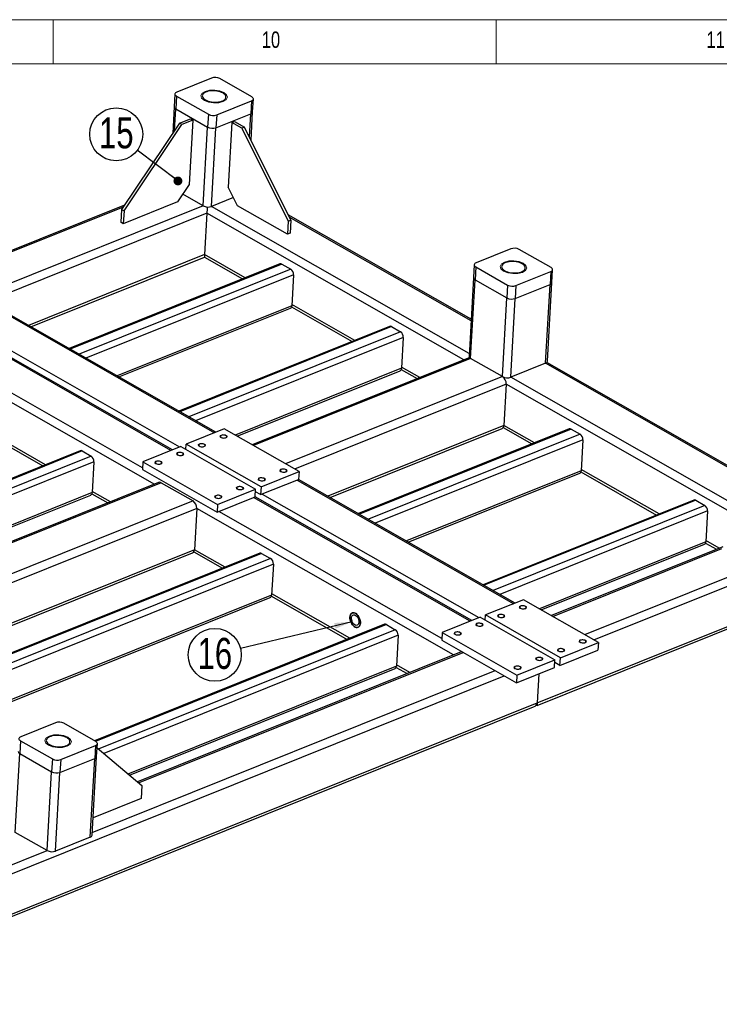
# Model space of a CAD drawing. Header units: millimetres. Extents: x 5 to 589, y 5 to 415.
# Tile 12 of 13: x 443 to 522, y 304 to 415. Entities that reach past the tile are written whole.
import ezdxf

# ---------------------------------------------------------------- set-up
doc = ezdxf.new("R2010")
doc.units = ezdxf.units.MM
doc.layers.add('NOTES', color=6, linetype='Continuous')
doc.layers.add('TRAIT-FORT', color=4, linetype='Continuous', lineweight=25)
doc.styles.add('SLDTEXTSTYLE0', font='TXT', dxfattribs={"width": 0.75})
doc.dimstyles.new('SLDDIMSTYLE7', dxfattribs={"dimtxt": 0.18, "dimasz": 1, "dimexe": 0, "dimexo": 0.0625, "dimgap": 0, "dimtad": 0, "dimtih": 1, "dimtoh": 1, "dimdec": 0, "dimrnd": 1e-09, "dimzin": 0, "dimdsep": 46, "dimtxsty": 'Standard', "dimblk1": 'DOT', "dimblk2": 'DOT', "dimsah": 1, "dimcen": 0.09, "dimadec": 0, "dimazin": 0, "dimtfac": 1, "dimtdec": 0, "dimtofl": 0, "dimtmove": 0, "dimatfit": 3, "dimldrblk": 'DOT', "dimfxl": 0, "dimfrac": 2, "dimtolj": 1, "dimtzin": 0, "dimarcsym": 0})
doc.dimstyles.new('SLDDIMSTYLE8', dxfattribs={"dimtxt": 0.18, "dimasz": 2, "dimexe": 0, "dimexo": 0.0625, "dimgap": 0, "dimtad": 0, "dimtih": 1, "dimtoh": 1, "dimdec": 0, "dimrnd": 1e-09, "dimzin": 0, "dimdsep": 46, "dimtxsty": 'Standard', "dimsah": 1, "dimcen": 0.09, "dimadec": 0, "dimazin": 0, "dimtfac": 2, "dimtdec": 0, "dimtofl": 0, "dimtmove": 0, "dimatfit": 3, "dimfxl": 0, "dimfrac": 2, "dimtolj": 1, "dimtzin": 0, "dimarcsym": 0})

# ---------------------------------------------------------------- blocks, each defined once
blk = doc.blocks.new('SW_NOTE_24')
at = {"layer": 'NOTES', "color": 0}
blk.add_circle((-2.38, 1.8), 2.99, dxfattribs=at)
at = {"layer": 'NOTES', "color": 0, "insert": (-2.37, 3.71), "char_height": 3.5, "attachment_point": 2, "style": 'SLDTEXTSTYLE0'}
blk.add_mtext('15', dxfattribs=at)
blk = doc.blocks.new('_Dot')
at = {"color": 0, "linetype": 'ByBlock', "lineweight": -2}
blk.add_line((-0.5, 0), (-1, 0), dxfattribs=at)
at = {"color": 0, "linetype": 'ByBlock', "const_width": 0.5}
blk.add_lwpolyline([(-0.25, 0, 1), (0.25, 0, 1)], format="xyb", close=True, dxfattribs=at)
blk = doc.blocks.new('SW_NOTE_25')
at = {"layer": 'NOTES', "color": 0}
blk.add_circle((-2.9, -0.7), 2.99, dxfattribs=at)
at = {"layer": 'NOTES', "color": 0, "insert": (-2.89, 1.21), "char_height": 3.5, "attachment_point": 2, "style": 'SLDTEXTSTYLE0'}
blk.add_mtext('16', dxfattribs=at)

msp = doc.modelspace()

# ---------------------------------------------------------------- linework, layer by layer
at = {"color": 7, "linetype": 'Continuous', "lineweight": 18}
for p, q in [((589, 415), (5, 415)), ((447, 410), (447, 415)), ((497, 415), (497, 410)), ((584, 410), (10, 410))]:
    msp.add_line(p, q, dxfattribs=at)
at = {"color": 7, "linetype": 'Continuous', "lineweight": 18, "flags": 128}
for points in [[(464.142, 406.9071), (464.6414, 407.0328), (465.219, 407.0512), (465.787, 406.9596), (466.2589, 406.772), (466.5628, 406.5169), (466.6525, 406.2331), (466.5143, 405.9639), (466.1693, 405.7502), (465.67, 405.6245), (465.0924, 405.6061), (464.5244, 405.6977), (464.0525, 405.8853), (463.7486, 406.1404), (463.6589, 406.4242), (463.797, 406.6934), (464.142, 406.9071)], [(497.9304, 387.6244), (498.4297, 387.7501), (499.0074, 387.7685), (499.5754, 387.6769), (500.0472, 387.4893), (500.3512, 387.2342), (500.4409, 386.9504), (500.3027, 386.6812), (499.9577, 386.4675), (499.4584, 386.3418), (498.8808, 386.3234), (498.3128, 386.415), (497.8409, 386.6026), (497.537, 386.8577), (497.4472, 387.1415), (497.5854, 387.4107), (497.9304, 387.6244)], [(465.9425, 368.0898), (466.0812, 368.1247), (466.2417, 368.1298), (466.3995, 368.1044), (466.5306, 368.0523), (466.615, 367.9814), (466.6399, 367.9026), (466.6015, 367.8278), (466.5057, 367.7684), (466.367, 367.7335), (466.2065, 367.7284), (466.0488, 367.7538), (465.9177, 367.806), (465.8333, 367.8768), (465.8083, 367.9556), (465.8467, 368.0304), (465.9425, 368.0898)], [(463.491, 367.1046), (463.6297, 367.1395), (463.7902, 367.1446), (463.948, 367.1191), (464.079, 367.067), (464.1635, 366.9962), (464.1884, 366.9173), (464.15, 366.8425), (464.0542, 366.7832), (463.9155, 366.7483), (463.755, 366.7432), (463.5972, 366.7686), (463.4662, 366.8207), (463.3817, 366.8916), (463.3568, 366.9704), (463.3952, 367.0452), (463.491, 367.1046)], [(461.0395, 366.1193), (461.1782, 366.1542), (461.3387, 366.1593), (461.4965, 366.1339), (461.6275, 366.0818), (461.712, 366.0109), (461.7369, 365.9321), (461.6985, 365.8573), (461.6027, 365.7979), (461.464, 365.763), (461.3035, 365.7579), (461.1457, 365.7834), (461.0147, 365.8355), (460.9302, 365.9063), (460.9053, 365.9852), (460.9437, 366.06), (461.0395, 366.1193)], [(458.588, 365.1341), (458.7267, 365.169), (458.8872, 365.1741), (459.0449, 365.1487), (459.176, 365.0965), (459.2605, 365.0257), (459.2854, 364.9468), (459.247, 364.8721), (459.1512, 364.8127), (459.0125, 364.7778), (458.852, 364.7727), (458.6942, 364.7981), (458.5631, 364.8502), (458.4787, 364.9211), (458.4538, 364.9999), (458.4922, 365.0747), (458.588, 365.1341)], [(472.7002, 364.2333), (472.8389, 364.2682), (472.9994, 364.2733), (473.1572, 364.2478), (473.2882, 364.1957), (473.3727, 364.1249), (473.3976, 364.046), (473.3592, 363.9712), (473.2634, 363.9119), (473.1247, 363.877), (472.9642, 363.8719), (472.8064, 363.8973), (472.6754, 363.9494), (472.5909, 364.0203), (472.566, 364.0991), (472.6044, 364.1739), (472.7002, 364.2333)], [(470.2487, 363.248), (470.3874, 363.2829), (470.5479, 363.288), (470.7056, 363.2626), (470.8367, 363.2105), (470.9211, 363.1396), (470.9461, 363.0608), (470.9077, 362.986), (470.8119, 362.9266), (470.6732, 362.8917), (470.5127, 362.8866), (470.3549, 362.9121), (470.2238, 362.9642), (470.1394, 363.035), (470.1145, 363.1139), (470.1529, 363.1887), (470.2487, 363.248)], [(467.7972, 362.2628), (467.9359, 362.2977), (468.0964, 362.3028), (468.2541, 362.2774), (468.3852, 362.2252), (468.4696, 362.1544), (468.4946, 362.0755), (468.4562, 362.0008), (468.3603, 361.9414), (468.2216, 361.9065), (468.0612, 361.9014), (467.9034, 361.9268), (467.7723, 361.9789), (467.6879, 362.0498), (467.663, 362.1286), (467.7014, 362.2034), (467.7972, 362.2628)], [(465.3457, 361.2775), (465.4844, 361.3124), (465.6448, 361.3176), (465.8026, 361.2921), (465.9337, 361.24), (466.0181, 361.1691), (466.043, 361.0903), (466.0047, 361.0155), (465.9088, 360.9562), (465.7701, 360.9213), (465.6097, 360.9161), (465.4519, 360.9416), (465.3208, 360.9937), (465.2364, 361.0646), (465.2115, 361.1434), (465.2499, 361.2182), (465.3457, 361.2775)], [(499.7309, 348.8071), (499.8696, 348.842), (500.0301, 348.8471), (500.1879, 348.8217), (500.3189, 348.7696), (500.4034, 348.6987), (500.4283, 348.6199), (500.3899, 348.5451), (500.2941, 348.4857), (500.1554, 348.4508), (499.9949, 348.4457), (499.8371, 348.4711), (499.7061, 348.5233), (499.6216, 348.5941), (499.5967, 348.6729), (499.6351, 348.7477), (499.7309, 348.8071)], [(497.2794, 347.8219), (497.4181, 347.8568), (497.5786, 347.8619), (497.7364, 347.8364), (497.8674, 347.7843), (497.9519, 347.7135), (497.9768, 347.6346), (497.9384, 347.5598), (497.8426, 347.5005), (497.7039, 347.4656), (497.5434, 347.4605), (497.3856, 347.4859), (497.2546, 347.538), (497.1701, 347.6089), (497.1452, 347.6877), (497.1836, 347.7625), (497.2794, 347.8219)], [(492.3764, 345.8514), (492.5151, 345.8863), (492.6756, 345.8914), (492.8333, 345.866), (492.9644, 345.8138), (493.0488, 345.743), (493.0738, 345.6641), (493.0354, 345.5894), (492.9395, 345.53), (492.8008, 345.4951), (492.6404, 345.49), (492.4826, 345.5154), (492.3515, 345.5675), (492.2671, 345.6384), (492.2422, 345.7172), (492.2806, 345.792), (492.3764, 345.8514)], [(494.8279, 346.8366), (494.9666, 346.8715), (495.1271, 346.8766), (495.2848, 346.8512), (495.4159, 346.7991), (495.5004, 346.7282), (495.5253, 346.6494), (495.4869, 346.5746), (495.3911, 346.5152), (495.2524, 346.4803), (495.0919, 346.4752), (494.9341, 346.5007), (494.803, 346.5528), (494.7186, 346.6236), (494.6937, 346.7025), (494.7321, 346.7773), (494.8279, 346.8366)], [(506.4886, 344.9506), (506.6273, 344.9855), (506.7878, 344.9906), (506.9455, 344.9651), (507.0766, 344.913), (507.161, 344.8422), (507.186, 344.7633), (507.1476, 344.6885), (507.0518, 344.6292), (506.9131, 344.5943), (506.7526, 344.5892), (506.5948, 344.6146), (506.4637, 344.6667), (506.3793, 344.7376), (506.3544, 344.8164), (506.3928, 344.8912), (506.4886, 344.9506)], [(504.0371, 343.9653), (504.1758, 344.0002), (504.3363, 344.0053), (504.494, 343.9799), (504.6251, 343.9278), (504.7095, 343.8569), (504.7345, 343.7781), (504.6961, 343.7033), (504.6002, 343.6439), (504.4615, 343.609), (504.3011, 343.6039), (504.1433, 343.6294), (504.0122, 343.6815), (503.9278, 343.7523), (503.9029, 343.8312), (503.9413, 343.906), (504.0371, 343.9653)], [(501.5856, 342.9801), (501.7243, 343.015), (501.8847, 343.0201), (502.0425, 342.9947), (502.1736, 342.9425), (502.258, 342.8717), (502.2829, 342.7928), (502.2446, 342.7181), (502.1487, 342.6587), (502.01, 342.6238), (501.8496, 342.6187), (501.6918, 342.6441), (501.5607, 342.6962), (501.4763, 342.7671), (501.4514, 342.8459), (501.4898, 342.9207), (501.5856, 342.9801)], [(499.1341, 341.9948), (499.2728, 342.0297), (499.4332, 342.0349), (499.591, 342.0094), (499.7221, 341.9573), (499.8065, 341.8864), (499.8314, 341.8076), (499.7931, 341.7328), (499.6972, 341.6735), (499.5585, 341.6386), (499.3981, 341.6334), (499.2403, 341.6589), (499.1092, 341.711), (499.0248, 341.7819), (498.9999, 341.8607), (499.0382, 341.9355), (499.1341, 341.9948)], [(446.5288, 334.1046), (447.0282, 334.2302), (447.6058, 334.2487), (448.1738, 334.1571), (448.6457, 333.9695), (448.9496, 333.7144), (449.0393, 333.4306), (448.9011, 333.1613), (448.5561, 332.9476), (448.0568, 332.822), (447.4792, 332.8036), (446.9112, 332.8951), (446.4393, 333.0828), (446.1354, 333.3379), (446.0457, 333.6217), (446.1838, 333.8909), (446.5288, 334.1046)]]:
    msp.add_lwpolyline(points, dxfattribs=at)
at = {"layer": 'TRAIT-FORT', "color": 4, "linetype": 'Continuous', "lineweight": 25}
for p, q in [((464.8643, 408.4024), (460.9419, 406.826)), ((469.4092, 406.2855), (465.8051, 408.3423)), ((460.7268, 406.6065), (460.6444, 405.1498)), ((460.9021, 406.3718), (460.8197, 404.9151)), ((460.9021, 406.3718), (464.5062, 404.315)), ((469.5021, 404.5941), (469.5845, 406.0508)), ((460.6444, 405.1498), (460.4763, 402.1805)), ((460.6823, 402.4874), (460.8197, 404.9151)), ((460.8197, 404.9151), (464.4238, 402.8583)), ((465.447, 404.2549), (469.3694, 405.8313)), ((469.3694, 405.8313), (469.287, 404.3746)), ((461.2469, 403.3288), (462.4727, 403.8214)), ((462.7543, 403.6607), (461.5285, 403.1681)), ((462.7543, 403.6607), (462.3421, 396.3772)), ((462.4727, 403.8214), (462.7543, 403.6607)), ((464.5062, 404.315), (464.4238, 402.8583)), ((465.3646, 402.7982), (469.287, 404.3746)), ((465.447, 404.2549), (465.3646, 402.7982)), ((469.1395, 401.7685), (469.287, 404.3746)), ((469.3215, 401.4026), (469.5021, 404.5941)), ((461.2469, 403.3288), (454.706, 393.5822)), ((454.9875, 393.4215), (461.5285, 403.1681)), ((461.5285, 403.1681), (461.2469, 403.3288)), ((463.9209, 393.9725), (464.4238, 402.8583)), ((464.8617, 393.9124), (465.3646, 402.7982)), ((467.1643, 403.3792), (466.7521, 396.0957)), ((467.1643, 403.3792), (467.4708, 403.5023)), ((468.2906, 402.7364), (467.1643, 403.3792)), ((467.4708, 403.5023), (468.5971, 402.8596)), ((468.5971, 402.8596), (468.2906, 402.7364)), ((468.2906, 402.7364), (473.5098, 392.2392)), ((473.8162, 392.3623), (468.5971, 402.8596)), ((462.3421, 396.3772), (461.0339, 394.4279)), ((467.796, 393.9963), (466.7521, 396.0957)), ((463.9209, 393.9725), (461.6124, 395.2899)), ((467.342, 394.9092), (464.8617, 393.9124)), ((455.0195, 394.0494), (435.6568, 386.2677)), ((454.8825, 393.8453), (435.8101, 386.1802)), ((463.9209, 393.9725), (439.4141, 384.1234)), ((461.0339, 394.4279), (454.9051, 391.9648)), ((493.9486, 377.3128), (464.8617, 393.9124)), ((473.4274, 390.7825), (467.796, 393.9963)), ((464.3384, 393.1327), (440.4501, 383.5322)), ((454.706, 393.5822), (454.6235, 392.1255)), ((454.706, 393.5822), (454.9875, 393.4215)), ((454.9875, 393.4215), (454.9051, 391.9648)), ((464.3384, 393.1327), (464.0746, 388.4712)), ((493.3335, 376.5855), (464.3384, 393.1327)), ((494.1669, 381.1692), (473.5242, 392.9498)), ((494.1578, 381.0083), (473.6395, 392.7179)), ((454.9051, 391.9648), (454.6235, 392.1255)), ((473.5098, 392.2392), (473.4274, 390.7825)), ((473.5098, 392.2392), (473.8162, 392.3623)), ((473.8162, 392.3623), (473.7338, 390.9056)), ((473.7338, 390.9056), (473.4274, 390.7825)), ((464.0746, 388.4712), (444.1932, 380.4811)), ((444.4814, 380.3166), (464.0639, 388.1866)), ((464.0638, 388.1867), (468.3585, 385.7357)), ((468.6575, 385.8559), (464.0746, 388.4712)), ((498.6527, 389.1197), (494.7303, 387.5433)), ((503.1976, 387.0028), (499.5935, 389.0596)), ((472.5812, 387.4328), (448.776, 377.8657)), ((472.7924, 387.4058), (448.891, 377.8001)), ((472.7924, 387.4058), (473.806, 386.8274)), ((494.5152, 387.3238), (494.4328, 385.8671)), ((494.6905, 387.0891), (494.6081, 385.6324)), ((494.6905, 387.0891), (498.2946, 385.0323)), ((473.806, 386.8274), (449.9046, 377.2216)), ((474.1192, 386.1975), (450.6816, 376.7782)), ((474.1192, 386.1975), (473.9213, 382.7014)), ((494.4328, 385.8671), (493.9299, 376.9813)), ((499.2354, 384.9722), (503.1578, 386.5486)), ((503.1578, 386.5486), (503.0754, 385.0919)), ((503.2905, 385.3114), (503.3729, 386.7681)), ((494.1052, 376.7466), (494.6081, 385.6324)), ((494.6081, 385.6324), (498.2122, 383.5756)), ((498.2946, 385.0323), (498.2122, 383.5756)), ((499.153, 383.5155), (503.0754, 385.0919)), ((499.2354, 384.9722), (499.153, 383.5155)), ((502.5725, 376.2061), (503.0754, 385.0919)), ((502.7876, 376.4255), (503.2905, 385.3114)), ((473.9213, 382.7014), (454.1945, 374.7734)), ((473.8968, 382.5751), (480.7476, 378.6654)), ((481.0465, 378.7855), (473.9296, 382.8471)), ((497.7093, 374.6898), (498.2122, 383.5756)), ((498.6501, 374.6297), (499.153, 383.5155)), ((440.7241, 382.2948), (465.1872, 368.3339)), ((465.358, 368.4026), (440.8949, 382.3634)), ((454.4107, 374.65), (473.7699, 382.4303)), ((460.2842, 366.3634), (435.8211, 380.3243)), ((460.4549, 366.4321), (435.9919, 380.3929)), ((436.8017, 380.7184), (461.2648, 366.7575)), ((484.9703, 380.3624), (461.1651, 370.7954)), ((485.1814, 380.3355), (461.2801, 370.7298)), ((485.1814, 380.3355), (486.1951, 379.757)), ((486.1951, 379.757), (462.2937, 370.1513)), ((458.3994, 362.5458), (429.4044, 379.093)), ((457.0659, 364.3852), (431.8987, 378.7479)), ((486.5082, 379.1272), (463.0707, 369.7079)), ((486.5082, 379.1272), (486.3104, 375.6311)), ((493.8236, 376.7825), (469.4452, 366.985)), ((494.1052, 376.7466), (469.5984, 366.8975)), ((497.7093, 374.6898), (494.1052, 376.7466)), ((502.5725, 376.2061), (498.6501, 374.6297)), ((523.5104, 364.257), (502.5725, 376.2061)), ((523.6439, 364.3469), (502.7151, 376.2908)), ((486.3104, 375.6311), (467.5244, 368.0812)), ((467.7405, 367.9578), (486.159, 375.36)), ((486.2859, 375.5047), (488.0869, 374.4769)), ((488.3858, 374.5971), (486.3186, 375.7768)), ((497.7093, 374.6898), (473.2025, 364.8407)), ((498.1268, 373.85), (474.2385, 364.2495)), ((498.1268, 373.85), (497.863, 369.1885)), ((524.7321, 358.6666), (498.1268, 373.85)), ((525.2554, 359.4463), (498.6501, 374.6297)), ((497.863, 369.1885), (477.9816, 361.1984)), ((501.3196, 367.2159), (497.863, 369.1885)), ((438.9628, 368.5354), (445.8136, 364.6257)), ((446.1125, 364.7458), (438.9955, 368.8074)), ((466.2987, 368.7806), (462.0086, 367.0565)), ((474.7458, 363.96), (466.2987, 368.7806)), ((478.2698, 361.0339), (497.6611, 368.8271)), ((505.2433, 368.7928), (481.4382, 359.2257)), ((505.4545, 368.7659), (481.5531, 359.1601)), ((506.4681, 368.1874), (482.5668, 358.5817)), ((497.7909, 368.9389), (501.0206, 367.0958)), ((505.4545, 368.7659), (506.4681, 368.1874)), ((461.9759, 366.479), (462.0086, 367.0565)), ((470.4557, 362.2358), (462.0086, 367.0565)), ((506.7813, 367.5576), (483.3438, 358.1382)), ((506.7813, 367.5576), (506.5834, 364.0615)), ((450.2474, 366.2958), (413.475, 351.5173)), ((450.0362, 366.3228), (413.4814, 351.6317)), ((450.2474, 366.2958), (451.2611, 365.7173)), ((461.3957, 366.8102), (457.1056, 365.086)), ((461.3957, 366.8102), (469.8428, 361.9895)), ((451.5742, 365.0875), (413.3741, 349.7352)), ((451.2611, 365.7173), (413.4179, 350.5085)), ((451.5742, 365.0875), (451.3764, 361.5914)), ((457.1056, 365.086), (457.0561, 364.212)), ((457.1056, 365.086), (465.5527, 360.2653)), ((457.0561, 364.212), (465.5032, 359.3913)), ((470.4557, 362.2358), (474.7458, 363.96)), ((474.7458, 363.96), (474.6964, 363.0859)), ((506.5834, 364.0615), (486.8566, 356.1335)), ((487.0728, 356.0101), (506.432, 363.7904)), ((506.559, 363.9351), (515.0991, 359.0613)), ((515.3981, 359.1815), (506.5917, 364.2072)), ((458.8896, 362.7428), (413.5366, 344.5158)), ((459.1712, 362.7069), (413.8182, 344.4799)), ((459.1712, 362.7069), (462.7753, 360.6501)), ((470.4062, 361.3618), (474.6964, 363.0859)), ((474.5125, 363.0121), (498.9756, 349.0512)), ((499.1463, 349.1199), (474.6833, 363.0807)), ((451.3764, 361.5914), (413.1762, 346.2391)), ((451.3519, 361.465), (453.1529, 360.4372)), ((453.4518, 360.5574), (451.3846, 361.7371)), ((465.5527, 360.2653), (469.8428, 361.9895)), ((469.7933, 361.1155), (469.8428, 361.9895)), ((470.4062, 361.3618), (469.826, 361.6929)), ((470.4557, 362.2358), (470.4062, 361.3618)), ((470.5901, 361.4357), (495.0532, 347.4748)), ((413.1641, 346.024), (451.2249, 361.3203)), ((462.7753, 360.6501), (417.4223, 342.4231)), ((465.5032, 359.3913), (469.7933, 361.1155)), ((465.5527, 360.2653), (465.5032, 359.3913)), ((494.0725, 347.0807), (469.6095, 361.0416)), ((494.2433, 347.1494), (469.7802, 361.1102)), ((519.3218, 360.7584), (495.5167, 351.1913)), ((519.533, 360.7314), (495.6316, 351.1257)), ((519.533, 360.7314), (520.5466, 360.153)), ((463.1928, 359.8103), (418.1388, 341.7035)), ((463.1928, 359.8103), (462.929, 355.1489)), ((492.1878, 343.2631), (463.1928, 359.8103)), ((490.8543, 345.1025), (465.6871, 359.4652)), ((520.5466, 360.153), (496.6453, 350.5472)), ((520.8598, 359.5231), (497.4222, 350.1038)), ((520.8598, 359.5231), (520.6619, 356.027)), ((520.6619, 356.027), (501.8759, 348.4771)), ((508.0269, 344.9668), (536.8182, 356.5378)), ((520.6375, 355.9007), (521.8753, 355.1942)), ((522.1742, 355.3144), (520.6702, 356.1727)), ((462.929, 355.1489), (422.8226, 339.0304)), ((423.1108, 338.8659), (462.7271, 354.7874)), ((470.3093, 354.7531), (426.2792, 337.0578)), ((470.5205, 354.7262), (426.3941, 336.9922)), ((462.8569, 354.8992), (466.0866, 353.0561)), ((466.3855, 353.1762), (462.929, 355.1489)), ((470.5205, 354.7262), (471.5341, 354.1477)), ((502.0921, 348.3537), (520.5105, 355.7559)), ((522.5963, 355.484), (503.2336, 347.7023)), ((503.3868, 347.6148), (522.4593, 355.2799)), ((506.9909, 345.558), (531.4977, 355.4071)), ((471.5341, 354.1477), (427.4078, 336.4137)), ((471.8473, 353.5179), (428.1848, 335.9703)), ((471.8473, 353.5179), (471.6494, 350.0218)), ((501.6098, 337.552), (536.1612, 351.438)), ((501.6204, 337.8366), (536.5544, 351.8763)), ((471.6494, 350.0218), (431.6976, 333.9655)), ((431.9138, 333.8422), (471.498, 349.7507)), ((471.6249, 349.8954), (480.1651, 345.0216)), ((480.464, 345.1418), (471.6576, 350.1675)), ((500.0871, 349.4979), (495.797, 347.7738)), ((508.5342, 344.6773), (500.0871, 349.4979)), ((495.1841, 347.5275), (490.8939, 345.8033)), ((495.1841, 347.5275), (503.6312, 342.7068)), ((495.7643, 347.1963), (495.797, 347.7738)), ((504.2441, 342.9531), (495.797, 347.7738)), ((484.3878, 346.7187), (451.6548, 333.5636)), ((484.599, 346.6917), (451.7697, 333.498)), ((485.6126, 346.1133), (452.0811, 332.6372)), ((484.599, 346.6917), (485.6126, 346.1133)), ((485.9258, 345.4834), (452.688, 332.1255)), ((485.9258, 345.4834), (485.7279, 341.9874)), ((490.8939, 345.8033), (490.8445, 344.9293)), ((490.8445, 344.9293), (499.2916, 340.1086)), ((490.8939, 345.8033), (499.341, 340.9826)), ((504.1946, 342.0791), (508.4847, 343.8032)), ((504.2441, 342.9531), (508.5342, 344.6773)), ((508.5342, 344.6773), (508.4847, 343.8032)), ((492.8693, 343.537), (456.4924, 328.9174)), ((456.6122, 328.8165), (493.266, 343.5473)), ((499.341, 340.9826), (503.6312, 342.7068)), ((503.5817, 341.8328), (503.6312, 342.7068)), ((504.1946, 342.0791), (504.2441, 342.9531)), ((451.4037, 323.218), (496.8701, 341.4905)), ((485.7279, 341.9874), (455.4319, 329.8117)), ((455.6008, 329.6693), (485.5765, 341.7163)), ((485.7034, 341.861), (486.9413, 341.1546)), ((487.2402, 341.2747), (485.7361, 342.133)), ((499.2916, 340.1086), (503.5817, 341.8328)), ((504.1946, 342.0791), (503.6144, 342.4102)), ((417.92, 308.7536), (497.9061, 340.8993)), ((499.341, 340.9826), (499.2916, 340.1086)), ((501.8062, 341.1192), (501.6204, 337.8366)), ((417.6456, 303.8075), (501.2272, 337.3983)), ((417.6562, 304.0921), (501.6204, 337.8366)), ((501.5229, 337.6015), (501.6096, 337.552)), ((447.2511, 335.5998), (443.3287, 334.0234)), ((451.796, 333.483), (448.1919, 335.5398)), ((443.2889, 333.5693), (443.2065, 332.1126)), ((443.2889, 333.5693), (446.893, 331.5125)), ((447.8338, 331.4524), (451.7562, 333.0288)), ((451.7562, 333.0288), (451.6738, 331.5721)), ((451.8889, 331.7915), (451.9713, 333.2482)), ((451.9433, 332.7534), (456.9864, 328.5009)), ((442.7036, 323.2267), (443.2065, 332.1126)), ((443.2065, 332.1126), (446.8106, 330.0558)), ((446.893, 331.5125), (446.8106, 330.0558)), ((447.7514, 329.9957), (451.6738, 331.5721)), ((447.8338, 331.4524), (447.7514, 329.9957)), ((451.1709, 322.6862), (451.6738, 331.5721)), ((451.386, 322.9057), (451.8889, 331.7915)), ((446.3077, 321.1699), (446.8106, 330.0558)), ((447.2485, 321.1099), (447.7514, 329.9957)), ((456.9864, 328.5009), (456.904, 327.0442)), ((456.904, 327.0442), (451.4972, 324.8713)), ((446.3077, 321.1699), (442.7036, 323.2267)), ((451.1709, 322.6862), (447.2485, 321.1099)), ((422.5984, 311.6414), (446.3077, 321.1699))]:
    msp.add_line(p, q, dxfattribs=at)
at = {"layer": 'TRAIT-FORT', "color": 4, "linetype": 'Continuous', "lineweight": 25, "flags": 128}
for points in [[(464.1751, 405.9346), (464.3203, 405.8623), (464.4842, 405.8005), (464.6631, 405.7505), (464.853, 405.7134), (465.0497, 405.69), (465.2487, 405.6809), (465.4457, 405.6863), (465.6362, 405.706), (465.8159, 405.7396), (465.9809, 405.7864), (466.1275, 405.8453), (466.2523, 405.915), (466.3527, 405.994), (466.4263, 406.0804), (466.4715, 406.1723), (466.4874, 406.2678), (466.4735, 406.3646), (466.4301, 406.4606), (466.3583, 406.5537), (466.2596, 406.6417), (466.1363, 406.7227), (465.991, 406.795), (465.8271, 406.8568), (465.6482, 406.9068), (465.4583, 406.9439), (465.2617, 406.9673), (465.0626, 406.9764), (464.8657, 406.971), (464.6752, 406.9513), (464.4954, 406.9177), (464.3305, 406.8709), (464.1839, 406.812), (464.059, 406.7423), (463.9587, 406.6633), (463.8851, 406.5769), (463.8398, 406.485), (463.824, 406.3895), (463.8379, 406.2927), (463.8812, 406.1967), (463.9531, 406.1036), (464.0517, 406.0156), (464.1751, 405.9346)], [(460.9419, 406.826), (460.8549, 406.7826), (460.7886, 406.731), (460.7454, 406.6732), (460.7272, 406.6113), (460.7345, 406.5479), (460.767, 406.4852), (460.8236, 406.4258), (460.9021, 406.3718)], [(469.3694, 405.8313), (469.4564, 405.8747), (469.5228, 405.9263), (469.5659, 405.9841), (469.5842, 406.046), (469.5769, 406.1094), (469.5443, 406.1721), (469.4877, 406.2315), (469.4092, 406.2855)], [(494.7303, 387.5433), (494.6433, 387.4999), (494.577, 387.4483), (494.5338, 387.3905), (494.5156, 387.3286), (494.5228, 387.2652), (494.5554, 387.2025), (494.612, 387.1431), (494.6905, 387.0891)], [(497.9635, 386.6519), (498.1087, 386.5796), (498.2726, 386.5178), (498.4515, 386.4678), (498.6414, 386.4307), (498.8381, 386.4073), (499.0371, 386.3982), (499.2341, 386.4036), (499.4246, 386.4233), (499.6043, 386.4569), (499.7693, 386.5037), (499.9159, 386.5626), (500.0407, 386.6323), (500.1411, 386.7113), (500.2147, 386.7977), (500.2599, 386.8896), (500.2758, 386.9851), (500.2618, 387.0819), (500.2185, 387.1779), (500.1467, 387.271), (500.048, 387.359), (499.9247, 387.44), (499.7794, 387.5123), (499.6155, 387.5741), (499.4366, 387.6241), (499.2467, 387.6612), (499.05, 387.6846), (498.851, 387.6937), (498.6541, 387.6883), (498.4636, 387.6686), (498.2838, 387.635), (498.1188, 387.5882), (497.9723, 387.5293), (497.8474, 387.4596), (497.7471, 387.3806), (497.6735, 387.2942), (497.6282, 387.2023), (497.6124, 387.1068), (497.6263, 387.01), (497.6696, 386.914), (497.7414, 386.8209), (497.8401, 386.7329), (497.9635, 386.6519)], [(503.1578, 386.5486), (503.2448, 386.592), (503.3112, 386.6436), (503.3543, 386.7014), (503.3726, 386.7633), (503.3653, 386.8267), (503.3327, 386.8894), (503.2761, 386.9488), (503.1976, 387.0028)], [(465.9636, 367.8244), (466.0458, 367.7888), (466.1437, 367.7657), (466.2488, 367.7571), (466.3517, 367.7637), (466.4433, 367.7851), (466.5154, 367.8192), (466.5616, 367.8632), (466.5778, 367.9129), (466.5626, 367.9642), (466.5174, 368.0123), (466.446, 368.053), (466.355, 368.0827), (466.2523, 368.0987), (466.1471, 368.0997), (466.0487, 368.0856), (465.966, 368.0575), (465.9062, 368.018), (465.8746, 367.9706), (465.8741, 367.9196), (465.9047, 367.8693), (465.9636, 367.8244)], [(463.5121, 366.8392), (463.5943, 366.8036), (463.6922, 366.7804), (463.7973, 366.7718), (463.9002, 366.7785), (463.9918, 366.7998), (464.0639, 366.834), (464.1101, 366.8779), (464.1263, 366.9277), (464.1111, 366.9789), (464.0658, 367.027), (463.9945, 367.0677), (463.9034, 367.0974), (463.8008, 367.1135), (463.6956, 367.1145), (463.5972, 367.1003), (463.5145, 367.0722), (463.4547, 367.0328), (463.4231, 366.9854), (463.4226, 366.9343), (463.4532, 366.8841), (463.5121, 366.8392)], [(461.0606, 365.8539), (461.1427, 365.8183), (461.2407, 365.7952), (461.3458, 365.7866), (461.4487, 365.7932), (461.5403, 365.8146), (461.6124, 365.8488), (461.6586, 365.8927), (461.6748, 365.9425), (461.6596, 365.9937), (461.6143, 366.0418), (461.543, 366.0825), (461.4519, 366.1122), (461.3492, 366.1283), (461.2441, 366.1293), (461.1457, 366.1151), (461.063, 366.087), (461.0031, 366.0475), (460.9716, 366.0001), (460.9711, 365.9491), (461.0017, 365.8989), (461.0606, 365.8539)], [(458.6091, 364.8687), (458.6912, 364.8331), (458.7892, 364.8099), (458.8943, 364.8013), (458.9972, 364.808), (459.0888, 364.8294), (459.1609, 364.8635), (459.2071, 364.9074), (459.2233, 364.9572), (459.2081, 365.0084), (459.1628, 365.0565), (459.0915, 365.0973), (459.0004, 365.127), (458.8977, 365.143), (458.7926, 365.144), (458.6942, 365.1298), (458.6115, 365.1018), (458.5516, 365.0623), (458.5201, 365.0149), (458.5196, 364.9638), (458.5501, 364.9136), (458.6091, 364.8687)], [(472.7213, 363.9679), (472.8034, 363.9323), (472.9014, 363.9091), (473.0065, 363.9005), (473.1094, 363.9072), (473.201, 363.9285), (473.2731, 363.9627), (473.3193, 364.0066), (473.3355, 364.0564), (473.3203, 364.1076), (473.275, 364.1557), (473.2037, 364.1964), (473.1126, 364.2261), (473.0099, 364.2422), (472.9048, 364.2432), (472.8064, 364.229), (472.7237, 364.2009), (472.6638, 364.1615), (472.6323, 364.1141), (472.6318, 364.063), (472.6623, 364.0128), (472.7213, 363.9679)], [(470.2698, 362.9826), (470.3519, 362.947), (470.4499, 362.9239), (470.555, 362.9153), (470.6579, 362.9219), (470.7495, 362.9433), (470.8216, 362.9775), (470.8678, 363.0214), (470.884, 363.0712), (470.8688, 363.1224), (470.8235, 363.1705), (470.7522, 363.2112), (470.6611, 363.2409), (470.5584, 363.257), (470.4533, 363.258), (470.3549, 363.2438), (470.2722, 363.2157), (470.2123, 363.1762), (470.1808, 363.1288), (470.1803, 363.0778), (470.2108, 363.0276), (470.2698, 362.9826)], [(467.8183, 361.9974), (467.9004, 361.9618), (467.9984, 361.9387), (468.1035, 361.93), (468.2064, 361.9367), (468.298, 361.9581), (468.3701, 361.9922), (468.4163, 362.0361), (468.4325, 362.0859), (468.4173, 362.1371), (468.372, 362.1852), (468.3007, 362.226), (468.2096, 362.2557), (468.1069, 362.2717), (468.0017, 362.2727), (467.9034, 362.2585), (467.8206, 362.2305), (467.7608, 362.191), (467.7293, 362.1436), (467.7287, 362.0925), (467.7593, 362.0423), (467.8183, 361.9974)], [(465.3668, 361.0122), (465.4489, 360.9766), (465.5469, 360.9534), (465.652, 360.9448), (465.7549, 360.9515), (465.8465, 360.9728), (465.9186, 361.007), (465.9648, 361.0509), (465.981, 361.1007), (465.9658, 361.1519), (465.9205, 361.2), (465.8492, 361.2407), (465.7581, 361.2704), (465.6554, 361.2865), (465.5502, 361.2875), (465.4519, 361.2733), (465.3691, 361.2452), (465.3093, 361.2057), (465.2777, 361.1584), (465.2772, 361.1073), (465.3078, 361.0571), (465.3668, 361.0122)], [(499.752, 348.5417), (499.8342, 348.5061), (499.9321, 348.483), (500.0372, 348.4744), (500.1401, 348.481), (500.2317, 348.5024), (500.3038, 348.5365), (500.35, 348.5805), (500.3662, 348.6302), (500.351, 348.6815), (500.3057, 348.7296), (500.2344, 348.7703), (500.1433, 348.8), (500.0407, 348.816), (499.9355, 348.817), (499.8371, 348.8029), (499.7544, 348.7748), (499.6946, 348.7353), (499.663, 348.6879), (499.6625, 348.6369), (499.6931, 348.5866), (499.752, 348.5417)], [(480.4901, 347.5329), (480.4922, 347.3866), (480.5144, 347.2339), (480.5558, 347.0798), (480.6152, 346.9296), (480.6905, 346.7885), (480.779, 346.6613), (480.8779, 346.5522), (480.9837, 346.4651), (481.0928, 346.4028), (481.2015, 346.3675), (481.3062, 346.3605), (481.4032, 346.3818), (481.4892, 346.4309), (481.5613, 346.506), (481.6171, 346.6045), (481.6546, 346.7232), (481.6727, 346.858), (481.6705, 347.0043), (481.6484, 347.1571), (481.6069, 347.3112), (481.5475, 347.4613), (481.4722, 347.6024), (481.3837, 347.7296), (481.2848, 347.8387), (481.179, 347.9258), (481.0699, 347.9881), (480.9612, 348.0234), (480.8565, 348.0305), (480.7596, 348.0091), (480.6735, 347.9601), (480.6014, 347.885), (480.5456, 347.7864), (480.5081, 347.6677), (480.4901, 347.5329)], [(480.4901, 347.5329), (480.5081, 347.6677), (480.5456, 347.7864), (480.6014, 347.885), (480.6735, 347.9601), (480.7596, 348.0091), (480.8565, 348.0305), (480.9612, 348.0234), (481.0699, 347.9881), (481.179, 347.9258), (481.2848, 347.8387), (481.3837, 347.7296), (481.4722, 347.6024), (481.5475, 347.4613), (481.6069, 347.3112), (481.6484, 347.1571), (481.6705, 347.0043), (481.6727, 346.858), (481.6546, 346.7232), (481.6171, 346.6045), (481.5613, 346.506), (481.4892, 346.4309), (481.4032, 346.3818), (481.3062, 346.3605), (481.2015, 346.3675), (481.0928, 346.4028), (480.9837, 346.4651), (480.8779, 346.5522), (480.779, 346.6613), (480.6905, 346.7885), (480.6152, 346.9296), (480.5558, 347.0798), (480.5144, 347.2339), (480.4922, 347.3866), (480.4901, 347.5329)], [(480.659, 347.4365), (480.6755, 347.5483), (480.711, 347.6436), (480.7638, 347.7179), (480.8315, 347.7678), (480.9108, 347.791), (480.9982, 347.7863), (481.0894, 347.754), (481.1802, 347.6955), (481.2664, 347.6137), (481.344, 347.5123), (481.4092, 347.3961), (481.4592, 347.2706), (481.4915, 347.1415), (481.5046, 347.0149), (481.4979, 346.8968), (481.4717, 346.7926), (481.4273, 346.7073), (481.3667, 346.6448), (481.2928, 346.6081), (481.209, 346.5988), (481.1192, 346.6174), (481.0276, 346.663), (480.9386, 346.7336), (480.8562, 346.8257), (480.7844, 346.9352), (480.7264, 347.0568), (480.6851, 347.1848), (480.6622, 347.3134), (480.659, 347.4365)], [(497.3005, 347.5565), (497.3826, 347.5209), (497.4806, 347.4977), (497.5857, 347.4891), (497.6886, 347.4958), (497.7802, 347.5171), (497.8523, 347.5513), (497.8985, 347.5952), (497.9147, 347.645), (497.8995, 347.6962), (497.8542, 347.7443), (497.7829, 347.785), (497.6918, 347.8147), (497.5891, 347.8308), (497.484, 347.8318), (497.3856, 347.8176), (497.3029, 347.7895), (497.243, 347.7501), (497.2115, 347.7027), (497.211, 347.6516), (497.2416, 347.6014), (497.3005, 347.5565)], [(492.3975, 345.586), (492.4796, 345.5504), (492.5776, 345.5272), (492.6827, 345.5186), (492.7856, 345.5253), (492.8772, 345.5467), (492.9493, 345.5808), (492.9955, 345.6247), (493.0117, 345.6745), (492.9965, 345.7257), (492.9512, 345.7738), (492.8799, 345.8146), (492.7888, 345.8443), (492.6861, 345.8603), (492.5809, 345.8613), (492.4826, 345.8471), (492.3998, 345.8191), (492.34, 345.7796), (492.3085, 345.7322), (492.3079, 345.6811), (492.3385, 345.6309), (492.3975, 345.586)], [(494.849, 346.5712), (494.9311, 346.5356), (495.0291, 346.5125), (495.1342, 346.5039), (495.2371, 346.5105), (495.3287, 346.5319), (495.4008, 346.5661), (495.447, 346.61), (495.4632, 346.6598), (495.448, 346.711), (495.4027, 346.7591), (495.3314, 346.7998), (495.2403, 346.8295), (495.1376, 346.8456), (495.0325, 346.8466), (494.9341, 346.8324), (494.8514, 346.8043), (494.7915, 346.7648), (494.76, 346.7174), (494.7595, 346.6664), (494.79, 346.6162), (494.849, 346.5712)], [(506.5097, 344.6852), (506.5918, 344.6496), (506.6898, 344.6264), (506.7949, 344.6178), (506.8978, 344.6245), (506.9894, 344.6458), (507.0615, 344.68), (507.1077, 344.7239), (507.1239, 344.7737), (507.1087, 344.8249), (507.0634, 344.873), (506.9921, 344.9137), (506.901, 344.9434), (506.7983, 344.9595), (506.6932, 344.9605), (506.5948, 344.9463), (506.5121, 344.9182), (506.4522, 344.8788), (506.4207, 344.8314), (506.4201, 344.7803), (506.4507, 344.7301), (506.5097, 344.6852)], [(504.0582, 343.6999), (504.1403, 343.6643), (504.2383, 343.6412), (504.3434, 343.6326), (504.4463, 343.6392), (504.5379, 343.6606), (504.61, 343.6948), (504.6562, 343.7387), (504.6724, 343.7885), (504.6572, 343.8397), (504.6119, 343.8878), (504.5406, 343.9285), (504.4495, 343.9582), (504.3468, 343.9743), (504.2416, 343.9753), (504.1433, 343.9611), (504.0605, 343.933), (504.0007, 343.8935), (503.9692, 343.8461), (503.9686, 343.7951), (503.9992, 343.7449), (504.0582, 343.6999)], [(501.6067, 342.7147), (501.6888, 342.6791), (501.7868, 342.656), (501.8919, 342.6473), (501.9948, 342.654), (502.0864, 342.6754), (502.1585, 342.7095), (502.2047, 342.7534), (502.2209, 342.8032), (502.2057, 342.8544), (502.1604, 342.9025), (502.0891, 342.9433), (501.998, 342.973), (501.8953, 342.989), (501.7901, 342.99), (501.6918, 342.9758), (501.609, 342.9478), (501.5492, 342.9083), (501.5176, 342.8609), (501.5171, 342.8098), (501.5477, 342.7596), (501.6067, 342.7147)], [(499.1552, 341.7295), (499.2373, 341.6939), (499.3353, 341.6707), (499.4404, 341.6621), (499.5433, 341.6688), (499.6349, 341.6901), (499.7069, 341.7243), (499.7532, 341.7682), (499.7694, 341.818), (499.7542, 341.8692), (499.7089, 341.9173), (499.6375, 341.958), (499.5465, 341.9877), (499.4438, 342.0038), (499.3386, 342.0048), (499.2403, 341.9906), (499.1575, 341.9625), (499.0977, 341.923), (499.0661, 341.8757), (499.0656, 341.8246), (499.0962, 341.7744), (499.1552, 341.7295)], [(443.3287, 334.0234), (443.2417, 333.9801), (443.1754, 333.9285), (443.1322, 333.8706), (443.114, 333.8088), (443.1213, 333.7453), (443.1538, 333.6827), (443.2105, 333.6232), (443.2889, 333.5693)], [(446.5619, 333.132), (446.7071, 333.0598), (446.871, 332.998), (447.0499, 332.9479), (447.2398, 332.9108), (447.4365, 332.8875), (447.6355, 332.8784), (447.8325, 332.8838), (448.023, 332.9035), (448.2027, 332.9371), (448.3677, 332.9839), (448.5143, 333.0428), (448.6391, 333.1125), (448.7395, 333.1914), (448.8131, 333.2779), (448.8583, 333.3698), (448.8742, 333.4653), (448.8603, 333.5621), (448.8169, 333.6581), (448.7451, 333.7511), (448.6464, 333.8392), (448.5231, 333.9202), (448.3778, 333.9925), (448.2139, 334.0543), (448.035, 334.1043), (447.8451, 334.1414), (447.6485, 334.1648), (447.4494, 334.1739), (447.2525, 334.1685), (447.062, 334.1488), (446.8823, 334.1151), (446.7173, 334.0683), (446.5707, 334.0094), (446.4458, 333.9397), (446.3455, 333.8608), (446.2719, 333.7744), (446.2266, 333.6824), (446.2108, 333.587), (446.2247, 333.4902), (446.268, 333.3942), (446.3399, 333.3011), (446.4385, 333.2131), (446.5619, 333.132)], [(451.7562, 333.0288), (451.8432, 333.0722), (451.9096, 333.1238), (451.9527, 333.1816), (451.971, 333.2434), (451.9637, 333.3069), (451.9311, 333.3696), (451.8745, 333.429), (451.796, 333.483)]]:
    msp.add_lwpolyline(points, dxfattribs=at)
at = {"layer": 'TRAIT-FORT', "color": 4, "linetype": 'Continuous', "lineweight": 25}
for centre, radius, start, end in [((465.2645, 407.2717), 1.1994, 63.206447, 109.48881), ((460.9247, 405.1764), 0.2816, 185.409425, 248.099231), ((465.0469, 405.3856), 1.1994, 243.206447, 289.48881), ((469.2325, 404.6432), 0.274, 281.466828, 349.678617), ((469.223, 404.6525), 0.2851, 282.966803, 348.178641), ((464.9644, 403.9289), 1.1994, 243.206447, 289.48881), ((464.4615, 395.0431), 1.1994, 243.206447, 289.48881), ((499.0529, 387.989), 1.1994, 63.206447, 109.48881), ((472.6599, 387.2086), 0.2376, 56.115351, 109.352618), ((473.3978, 386.2316), 0.7222, 357.293267, 55.579437), ((494.7131, 385.8937), 0.2816, 185.409425, 248.099231), ((498.8353, 386.1029), 1.1994, 243.206447, 289.48881), ((503.0209, 385.3605), 0.274, 281.466828, 349.678617), ((503.0114, 385.3698), 0.2851, 282.966803, 348.178641), ((473.6373, 382.6822), 0.2846, 297.752097, 3.875263), ((498.7528, 384.6462), 1.1994, 243.206447, 289.48881), ((485.049, 380.1383), 0.2376, 56.115351, 109.352618), ((485.7869, 379.1613), 0.7222, 357.293267, 55.579437), ((494.2102, 377.0078), 0.2816, 185.409425, 248.099231), ((493.9286, 376.4836), 0.3168, 56.115351, 109.352618), ((502.5085, 376.4839), 0.2851, 282.966803, 348.178641), ((486.0264, 375.6119), 0.2846, 297.752097, 3.875263), ((497.165, 373.8954), 0.9629, 357.293267, 55.579437), ((498.2499, 375.7604), 1.1994, 243.206447, 289.48881), ((497.4844, 369.1629), 0.3795, 297.752097, 3.875263), ((505.322, 368.5687), 0.2376, 56.115351, 109.352618), ((506.0599, 367.5917), 0.7222, 357.293267, 55.579437), ((450.115, 366.0986), 0.2376, 56.115351, 109.352618), ((450.8529, 365.1216), 0.7222, 357.293267, 55.579437), ((506.2995, 364.0423), 0.2846, 297.752097, 3.875263), ((458.9946, 362.4439), 0.3168, 56.115351, 109.352618), ((451.0924, 361.5722), 0.2846, 297.752097, 3.875263), ((462.231, 359.8558), 0.9629, 357.293267, 55.579437), ((519.4005, 360.5342), 0.2376, 56.115351, 109.352618), ((520.1384, 359.5572), 0.7222, 357.293267, 55.579437), ((520.378, 356.0078), 0.2846, 297.752097, 3.875263), ((462.5504, 355.1232), 0.3795, 297.752097, 3.875263), ((470.388, 354.529), 0.2376, 56.115351, 109.352618), ((471.1259, 353.552), 0.7222, 357.293267, 55.579437), ((471.3654, 350.0026), 0.2846, 297.752097, 3.875263), ((484.4665, 346.4945), 0.2376, 56.115351, 109.352618), ((485.2044, 345.5175), 0.7222, 357.293267, 55.579437), ((485.4439, 341.9681), 0.2846, 297.752097, 3.875263), ((447.6513, 334.4691), 1.1994, 63.206447, 109.48881), ((443.3115, 332.3739), 0.2816, 185.409425, 248.099231), ((447.4337, 332.5831), 1.1994, 243.206447, 289.48881), ((451.6193, 331.8406), 0.274, 281.466828, 349.678617), ((451.6098, 331.8499), 0.2851, 282.966803, 348.178641), ((447.3512, 331.1264), 1.1994, 243.206447, 289.48881), ((451.1069, 322.9641), 0.2851, 282.966803, 348.178641), ((446.8484, 322.2406), 1.1994, 243.206447, 289.48881)]:
    msp.add_arc(centre, radius, start, end, dxfattribs=at)
for centre, major_axis, ratio, start_param, end_param in [((464.3782, 393.5868), (0.0505, 0.7388), 0.01497065, 1.21017827, 2.2338842), ((464.3782, 393.5868), (0.0505, 0.7388), 0.01497065, 1.21017827, 2.2338842), ((464.1144, 388.9254), (0.0505, 0.7388), 0.01497065, 2.2338842, 3.14883087), ((464.1144, 388.9254), (0.0505, 0.7388), 0.01497065, 2.2338842, 3.13435444), ((493.4169, 343.0386), (0.9406, -0.0643), 0.61902991, 1.89535781, 2.2338842), ((493.4169, 343.0386), (0.9406, -0.0643), 0.61902991, 1.89535781, 2.2338842), ((500.6796, 337.8967), (0.9406, -0.0643), 0.61902991, 5.37547686, 6.29042352), ((500.6796, 337.8967), (0.9406, -0.0643), 0.61902991, 5.37547686, 6.29042352), ((501.6602, 338.2908), (0.0505, 0.7388), 0.01497065, 2.2338842, 3.14883087), ((501.6602, 338.2908), (0.0505, 0.7388), 0.01497065, 2.2338842, 3.13435444)]:
    msp.add_ellipse(centre, major_axis=major_axis, ratio=ratio, start_param=start_param, end_param=end_param, dxfattribs=at)

# ---------------------------------------------------------------- block references
at = {"layer": 'NOTES', "color": 211}
for name, p in [('SW_NOTE_24', (456.4802, 400.2569)), ('SW_NOTE_25', (468.1246, 343.9744))]:
    msp.add_blockref(name, p, dxfattribs=at)

# ---------------------------------------------------------------- texts
at = {"layer": 'NOTES', "color": 211, "char_height": 1.85208, "attachment_point": 1, "style": 'SLDTEXTSTYLE0'}
for s, insert in [('10', (470.5417, 413.668)), ('11', (520.75, 413.668))]:
    msp.add_mtext(s, dxfattribs=dict(at, insert=insert))

# ---------------------------------------------------------------- leaders
at = {"layer": 'NOTES', "color": 211}
for points, dimstyle in [([(461.0684, 396.7897), (456.4802, 400.2569)], 'SLDDIMSTYLE7'), ([(480.7429, 347.0176), (468.1246, 343.9744)], 'SLDDIMSTYLE8')]:
    msp.add_leader(points, dimstyle=dimstyle, dxfattribs=at)

doc.saveas('drawing.dxf')
